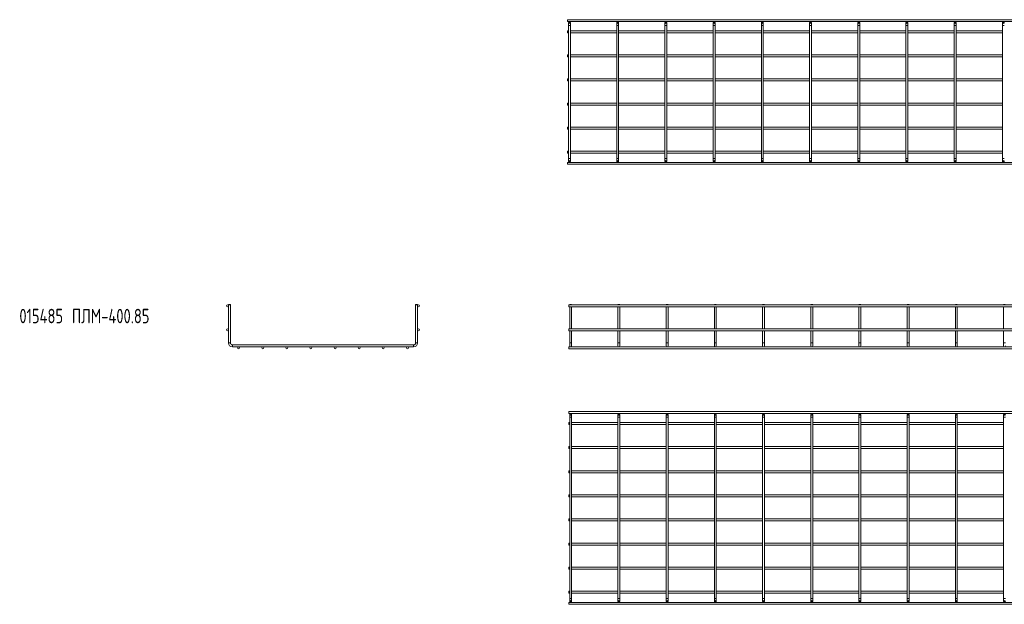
# Model space of a CAD drawing. Header units: millimetres. Extents: x -571 to 3589, y -5130 to -96.
# Tile 4 of 9: x -571 to 1471, y -2650 to -1438. Entities that reach past the tile are written whole.
import ezdxf

# ---------------------------------------------------------------- set-up
doc = ezdxf.new("R2010")
doc.units = ezdxf.units.MM
doc.styles.add('SLDTEXTSTYLE0', font='TXT', dxfattribs={"width": 0.7, "bigfont": 'bigfont'})

msp = doc.modelspace()

# ---------------------------------------------------------------- linework, layer by layer
at = {"color": 7, "linetype": 'Continuous', "lineweight": 15}
for p, q in [((3573.3, -1437.6), (565.3, -1437.6)), ((565.3, -1437.6), (565.3, -1441.6)), ((565.3, -1441.6), (3573.3, -1441.6)), ((567.3, -1443.6), (567.3, -1449.6)), ((567.3, -1449.6), (567.3, -1725.6)), ((571.3, -1449.6), (571.3, -1443.6)), ((571.3, -1725.6), (571.3, -1449.6)), ((667.3, -1443.6), (667.3, -1449.6)), ((667.3, -1449.6), (667.3, -1725.6)), ((671.3, -1449.6), (671.3, -1443.6)), ((671.3, -1725.6), (671.3, -1449.6)), ((767.3, -1443.6), (767.3, -1449.6)), ((767.3, -1449.6), (767.3, -1725.6)), ((771.3, -1449.6), (771.3, -1443.6)), ((771.3, -1725.6), (771.3, -1449.6)), ((867.3, -1443.6), (867.3, -1449.6)), ((867.3, -1449.6), (867.3, -1725.6)), ((871.3, -1449.6), (871.3, -1443.6)), ((871.3, -1725.6), (871.3, -1449.6)), ((967.3, -1443.6), (967.3, -1449.6)), ((967.3, -1449.6), (967.3, -1725.6)), ((971.3, -1449.6), (971.3, -1443.6)), ((971.3, -1725.6), (971.3, -1449.6)), ((1067.3, -1443.6), (1067.3, -1449.6)), ((1067.3, -1449.6), (1067.3, -1725.6)), ((1071.3, -1449.6), (1071.3, -1443.6)), ((1071.3, -1725.6), (1071.3, -1449.6)), ((1167.3, -1443.6), (1167.3, -1449.6)), ((1167.3, -1449.6), (1167.3, -1725.6)), ((1171.3, -1449.6), (1171.3, -1443.6)), ((1171.3, -1725.6), (1171.3, -1449.6)), ((1267.3, -1443.6), (1267.3, -1449.6)), ((1267.3, -1449.6), (1267.3, -1725.6)), ((1271.3, -1449.6), (1271.3, -1443.6)), ((1271.3, -1725.6), (1271.3, -1449.6)), ((1367.3, -1443.6), (1367.3, -1449.6)), ((1367.3, -1449.6), (1367.3, -1725.6)), ((1371.3, -1449.6), (1371.3, -1443.6)), ((1371.3, -1725.6), (1371.3, -1449.6)), ((1467.3, -1443.6), (1467.3, -1449.6)), ((1467.3, -1449.6), (1467.3, -1725.6)), ((567.3, -1460.6), (565.3, -1460.6)), ((565.3, -1460.6), (565.3, -1464.6)), ((565.3, -1464.6), (567.3, -1464.6)), ((667.3, -1460.6), (571.3, -1460.6)), ((571.3, -1464.6), (667.3, -1464.6)), ((767.3, -1460.6), (671.3, -1460.6)), ((671.3, -1464.6), (767.3, -1464.6)), ((867.3, -1460.6), (771.3, -1460.6)), ((771.3, -1464.6), (867.3, -1464.6)), ((967.3, -1460.6), (871.3, -1460.6)), ((871.3, -1464.6), (967.3, -1464.6)), ((1067.3, -1460.6), (971.3, -1460.6)), ((971.3, -1464.6), (1067.3, -1464.6)), ((1167.3, -1460.6), (1071.3, -1460.6)), ((1071.3, -1464.6), (1167.3, -1464.6)), ((1267.3, -1460.6), (1171.3, -1460.6)), ((1171.3, -1464.6), (1267.3, -1464.6)), ((1367.3, -1460.6), (1271.3, -1460.6)), ((1271.3, -1464.6), (1367.3, -1464.6)), ((1467.3, -1460.6), (1371.3, -1460.6)), ((1371.3, -1464.6), (1467.3, -1464.6)), ((567.3, -1510.6), (565.3, -1510.6)), ((565.3, -1510.6), (565.3, -1514.6)), ((667.3, -1510.6), (571.3, -1510.6)), ((767.3, -1510.6), (671.3, -1510.6)), ((867.3, -1510.6), (771.3, -1510.6)), ((967.3, -1510.6), (871.3, -1510.6)), ((1067.3, -1510.6), (971.3, -1510.6)), ((1167.3, -1510.6), (1071.3, -1510.6)), ((1267.3, -1510.6), (1171.3, -1510.6)), ((1367.3, -1510.6), (1271.3, -1510.6)), ((1467.3, -1510.6), (1371.3, -1510.6)), ((565.3, -1514.6), (567.3, -1514.6)), ((571.3, -1514.6), (667.3, -1514.6)), ((671.3, -1514.6), (767.3, -1514.6)), ((771.3, -1514.6), (867.3, -1514.6)), ((871.3, -1514.6), (967.3, -1514.6)), ((971.3, -1514.6), (1067.3, -1514.6)), ((1071.3, -1514.6), (1167.3, -1514.6)), ((1171.3, -1514.6), (1267.3, -1514.6)), ((1271.3, -1514.6), (1367.3, -1514.6)), ((1371.3, -1514.6), (1467.3, -1514.6)), ((567.3, -1560.6), (565.3, -1560.6)), ((565.3, -1560.6), (565.3, -1564.6)), ((565.3, -1564.6), (567.3, -1564.6)), ((667.3, -1560.6), (571.3, -1560.6)), ((571.3, -1564.6), (667.3, -1564.6)), ((767.3, -1560.6), (671.3, -1560.6)), ((671.3, -1564.6), (767.3, -1564.6)), ((867.3, -1560.6), (771.3, -1560.6)), ((771.3, -1564.6), (867.3, -1564.6)), ((967.3, -1560.6), (871.3, -1560.6)), ((871.3, -1564.6), (967.3, -1564.6)), ((1067.3, -1560.6), (971.3, -1560.6)), ((971.3, -1564.6), (1067.3, -1564.6)), ((1167.3, -1560.6), (1071.3, -1560.6)), ((1071.3, -1564.6), (1167.3, -1564.6)), ((1267.3, -1560.6), (1171.3, -1560.6)), ((1171.3, -1564.6), (1267.3, -1564.6)), ((1367.3, -1560.6), (1271.3, -1560.6)), ((1271.3, -1564.6), (1367.3, -1564.6)), ((1467.3, -1560.6), (1371.3, -1560.6)), ((1371.3, -1564.6), (1467.3, -1564.6)), ((567.3, -1610.6), (565.3, -1610.6)), ((565.3, -1610.6), (565.3, -1614.6)), ((667.3, -1610.6), (571.3, -1610.6)), ((767.3, -1610.6), (671.3, -1610.6)), ((867.3, -1610.6), (771.3, -1610.6)), ((967.3, -1610.6), (871.3, -1610.6)), ((1067.3, -1610.6), (971.3, -1610.6)), ((1167.3, -1610.6), (1071.3, -1610.6)), ((1267.3, -1610.6), (1171.3, -1610.6)), ((1367.3, -1610.6), (1271.3, -1610.6)), ((1467.3, -1610.6), (1371.3, -1610.6)), ((565.3, -1614.6), (567.3, -1614.6)), ((571.3, -1614.6), (667.3, -1614.6)), ((671.3, -1614.6), (767.3, -1614.6)), ((771.3, -1614.6), (867.3, -1614.6)), ((871.3, -1614.6), (967.3, -1614.6)), ((971.3, -1614.6), (1067.3, -1614.6)), ((1071.3, -1614.6), (1167.3, -1614.6)), ((1171.3, -1614.6), (1267.3, -1614.6)), ((1271.3, -1614.6), (1367.3, -1614.6)), ((1371.3, -1614.6), (1467.3, -1614.6)), ((567.3, -1660.6), (565.3, -1660.6)), ((565.3, -1660.6), (565.3, -1664.6)), ((565.3, -1664.6), (567.3, -1664.6)), ((667.3, -1660.6), (571.3, -1660.6)), ((571.3, -1664.6), (667.3, -1664.6)), ((767.3, -1660.6), (671.3, -1660.6)), ((671.3, -1664.6), (767.3, -1664.6)), ((867.3, -1660.6), (771.3, -1660.6)), ((771.3, -1664.6), (867.3, -1664.6)), ((967.3, -1660.6), (871.3, -1660.6)), ((871.3, -1664.6), (967.3, -1664.6)), ((1067.3, -1660.6), (971.3, -1660.6)), ((971.3, -1664.6), (1067.3, -1664.6)), ((1167.3, -1660.6), (1071.3, -1660.6)), ((1071.3, -1664.6), (1167.3, -1664.6)), ((1267.3, -1660.6), (1171.3, -1660.6)), ((1171.3, -1664.6), (1267.3, -1664.6)), ((1367.3, -1660.6), (1271.3, -1660.6)), ((1271.3, -1664.6), (1367.3, -1664.6)), ((1467.3, -1660.6), (1371.3, -1660.6)), ((1371.3, -1664.6), (1467.3, -1664.6)), ((567.3, -1710.6), (565.3, -1710.6)), ((565.3, -1710.6), (565.3, -1714.6)), ((565.3, -1714.6), (567.3, -1714.6)), ((667.3, -1710.6), (571.3, -1710.6)), ((571.3, -1714.6), (667.3, -1714.6)), ((767.3, -1710.6), (671.3, -1710.6)), ((671.3, -1714.6), (767.3, -1714.6)), ((867.3, -1710.6), (771.3, -1710.6)), ((771.3, -1714.6), (867.3, -1714.6)), ((967.3, -1710.6), (871.3, -1710.6)), ((871.3, -1714.6), (967.3, -1714.6)), ((1067.3, -1710.6), (971.3, -1710.6)), ((971.3, -1714.6), (1067.3, -1714.6)), ((1167.3, -1710.6), (1071.3, -1710.6)), ((1071.3, -1714.6), (1167.3, -1714.6)), ((1267.3, -1710.6), (1171.3, -1710.6)), ((1171.3, -1714.6), (1267.3, -1714.6)), ((1367.3, -1710.6), (1271.3, -1710.6)), ((1271.3, -1714.6), (1367.3, -1714.6)), ((1467.3, -1710.6), (1371.3, -1710.6)), ((1371.3, -1714.6), (1467.3, -1714.6)), ((3573.3, -1733.6), (565.3, -1733.6)), ((565.3, -1733.6), (565.3, -1737.6)), ((567.3, -1725.6), (567.3, -1731.6)), ((571.3, -1731.6), (571.3, -1725.6)), ((667.3, -1725.6), (667.3, -1731.6)), ((671.3, -1731.6), (671.3, -1725.6)), ((767.3, -1725.6), (767.3, -1731.6)), ((771.3, -1731.6), (771.3, -1725.6)), ((867.3, -1725.6), (867.3, -1731.6)), ((871.3, -1731.6), (871.3, -1725.6)), ((967.3, -1725.6), (967.3, -1731.6)), ((971.3, -1731.6), (971.3, -1725.6)), ((1067.3, -1725.6), (1067.3, -1731.6)), ((1071.3, -1731.6), (1071.3, -1725.6)), ((1167.3, -1725.6), (1167.3, -1731.6)), ((1171.3, -1731.6), (1171.3, -1725.6)), ((1267.3, -1725.6), (1267.3, -1731.6)), ((1271.3, -1731.6), (1271.3, -1725.6)), ((1367.3, -1725.6), (1367.3, -1731.6)), ((1371.3, -1731.6), (1371.3, -1725.6)), ((1467.3, -1725.6), (1467.3, -1731.6)), ((565.3, -1737.6), (3573.3, -1737.6)), ((-137.4, -2028.6), (-137.9, -2029.1)), ((-137.9, -2029.1), (-137.9, -2108.1)), ((-133.9, -2029.1), (-137.9, -2029.1)), ((-137.4, -2028.6), (-134.4, -2028.6)), ((-133.9, -2029.1), (-134.4, -2028.6)), ((-133.9, -2108.1), (-133.9, -2029.1)), ((250.6, -2028.6), (250.1, -2029.1)), ((250.1, -2029.1), (250.1, -2108.1)), ((254.1, -2029.1), (250.1, -2029.1)), ((250.6, -2028.6), (253.6, -2028.6)), ((254.1, -2029.1), (253.6, -2028.6)), ((254.1, -2108.1), (254.1, -2029.1)), ((3575.8, -2029.1), (567.8, -2029.1)), ((567.8, -2029.1), (567.8, -2033.1)), ((567.8, -2033.1), (3575.8, -2033.1)), ((570.3, -2028.6), (569.8, -2029.1)), ((569.8, -2033.1), (569.8, -2079.1)), ((570.3, -2028.6), (573.3, -2028.6)), ((573.8, -2029.1), (573.3, -2028.6)), ((573.8, -2079.1), (573.8, -2033.1)), ((670.3, -2028.6), (669.8, -2029.1)), ((669.8, -2033.1), (669.8, -2079.1)), ((670.3, -2028.6), (673.3, -2028.6)), ((673.8, -2029.1), (673.3, -2028.6)), ((673.8, -2079.1), (673.8, -2033.1)), ((770.3, -2028.6), (769.8, -2029.1)), ((769.8, -2033.1), (769.8, -2079.1)), ((770.3, -2028.6), (773.3, -2028.6)), ((773.8, -2029.1), (773.3, -2028.6)), ((773.8, -2079.1), (773.8, -2033.1)), ((870.3, -2028.6), (869.8, -2029.1)), ((869.8, -2033.1), (869.8, -2079.1)), ((870.3, -2028.6), (873.3, -2028.6)), ((873.8, -2029.1), (873.3, -2028.6)), ((873.8, -2079.1), (873.8, -2033.1)), ((970.3, -2028.6), (969.8, -2029.1)), ((969.8, -2033.1), (969.8, -2079.1)), ((970.3, -2028.6), (973.3, -2028.6)), ((973.8, -2029.1), (973.3, -2028.6)), ((973.8, -2079.1), (973.8, -2033.1)), ((1070.3, -2028.6), (1069.8, -2029.1)), ((1069.8, -2033.1), (1069.8, -2079.1)), ((1070.3, -2028.6), (1073.3, -2028.6)), ((1073.8, -2029.1), (1073.3, -2028.6)), ((1073.8, -2079.1), (1073.8, -2033.1)), ((1170.3, -2028.6), (1169.8, -2029.1)), ((1169.8, -2033.1), (1169.8, -2079.1)), ((1170.3, -2028.6), (1173.3, -2028.6)), ((1173.8, -2029.1), (1173.3, -2028.6)), ((1173.8, -2079.1), (1173.8, -2033.1)), ((1270.3, -2028.6), (1269.8, -2029.1)), ((1269.8, -2033.1), (1269.8, -2079.1)), ((1270.3, -2028.6), (1273.3, -2028.6)), ((1273.8, -2029.1), (1273.3, -2028.6)), ((1273.8, -2079.1), (1273.8, -2033.1)), ((1370.3, -2028.6), (1369.8, -2029.1)), ((1369.8, -2033.1), (1369.8, -2079.1)), ((1370.3, -2028.6), (1373.3, -2028.6)), ((1373.8, -2029.1), (1373.3, -2028.6)), ((1373.8, -2079.1), (1373.8, -2033.1)), ((1470.3, -2028.6), (1469.8, -2029.1)), ((1469.8, -2033.1), (1469.8, -2079.1)), ((1470.3, -2028.6), (1473.3, -2028.6)), ((3575.8, -2079.1), (567.8, -2079.1)), ((567.8, -2079.1), (567.8, -2083.1)), ((567.8, -2083.1), (3575.8, -2083.1)), ((569.8, -2083.1), (569.8, -2108.1)), ((573.8, -2108.1), (573.8, -2083.1)), ((669.8, -2083.1), (669.8, -2108.1)), ((673.8, -2108.1), (673.8, -2083.1)), ((769.8, -2083.1), (769.8, -2108.1)), ((773.8, -2108.1), (773.8, -2083.1)), ((869.8, -2083.1), (869.8, -2108.1)), ((873.8, -2108.1), (873.8, -2083.1)), ((969.8, -2083.1), (969.8, -2108.1)), ((973.8, -2108.1), (973.8, -2083.1)), ((1069.8, -2083.1), (1069.8, -2108.1)), ((1073.8, -2108.1), (1073.8, -2083.1)), ((1169.8, -2083.1), (1169.8, -2108.1)), ((1173.8, -2108.1), (1173.8, -2083.1)), ((1269.8, -2083.1), (1269.8, -2108.1)), ((1273.8, -2108.1), (1273.8, -2083.1)), ((1369.8, -2083.1), (1369.8, -2108.1)), ((1373.8, -2108.1), (1373.8, -2083.1)), ((1469.8, -2083.1), (1469.8, -2108.1)), ((246.1, -2112.1), (-129.9, -2112.1)), ((-129.9, -2116.1), (246.1, -2116.1)), ((3575.8, -2116.1), (567.8, -2116.1)), ((567.8, -2116.1), (567.8, -2120.1)), ((567.8, -2120.1), (3575.8, -2120.1)), ((569.8, -2108.1), (569.8, -2114.1)), ((573.8, -2114.1), (573.8, -2108.1)), ((669.8, -2108.1), (669.8, -2114.1)), ((673.8, -2114.1), (673.8, -2108.1)), ((769.8, -2108.1), (769.8, -2114.1)), ((773.8, -2114.1), (773.8, -2108.1)), ((869.8, -2108.1), (869.8, -2114.1)), ((873.8, -2114.1), (873.8, -2108.1)), ((969.8, -2108.1), (969.8, -2114.1)), ((973.8, -2114.1), (973.8, -2108.1)), ((1069.8, -2108.1), (1069.8, -2114.1)), ((1073.8, -2114.1), (1073.8, -2108.1)), ((1169.8, -2108.1), (1169.8, -2114.1)), ((1173.8, -2114.1), (1173.8, -2108.1)), ((1269.8, -2108.1), (1269.8, -2114.1)), ((1273.8, -2114.1), (1273.8, -2108.1)), ((1369.8, -2108.1), (1369.8, -2114.1)), ((1373.8, -2114.1), (1373.8, -2108.1)), ((1469.8, -2108.1), (1469.8, -2114.1)), ((3575.8, -2250.2), (567.8, -2250.2)), ((567.8, -2250.2), (567.8, -2254.2)), ((567.8, -2254.2), (3575.8, -2254.2)), ((569.8, -2256.2), (569.8, -2262.2)), ((569.8, -2262.2), (569.8, -2638.2)), ((573.8, -2262.2), (573.8, -2256.2)), ((573.8, -2638.2), (573.8, -2262.2)), ((669.8, -2256.2), (669.8, -2262.2)), ((669.8, -2262.2), (669.8, -2638.2)), ((673.8, -2262.2), (673.8, -2256.2)), ((673.8, -2638.2), (673.8, -2262.2)), ((769.8, -2256.2), (769.8, -2262.2)), ((769.8, -2262.2), (769.8, -2638.2)), ((773.8, -2262.2), (773.8, -2256.2)), ((773.8, -2638.2), (773.8, -2262.2)), ((869.8, -2256.2), (869.8, -2262.2)), ((869.8, -2262.2), (869.8, -2638.2)), ((873.8, -2262.2), (873.8, -2256.2)), ((873.8, -2638.2), (873.8, -2262.2)), ((969.8, -2256.2), (969.8, -2262.2)), ((969.8, -2262.2), (969.8, -2638.2)), ((973.8, -2262.2), (973.8, -2256.2)), ((973.8, -2638.2), (973.8, -2262.2)), ((1069.8, -2256.2), (1069.8, -2262.2)), ((1069.8, -2262.2), (1069.8, -2638.2)), ((1073.8, -2262.2), (1073.8, -2256.2)), ((1073.8, -2638.2), (1073.8, -2262.2)), ((1169.8, -2256.2), (1169.8, -2262.2)), ((1169.8, -2262.2), (1169.8, -2638.2)), ((1173.8, -2262.2), (1173.8, -2256.2)), ((1173.8, -2638.2), (1173.8, -2262.2)), ((1269.8, -2256.2), (1269.8, -2262.2)), ((1269.8, -2262.2), (1269.8, -2638.2)), ((1273.8, -2262.2), (1273.8, -2256.2)), ((1273.8, -2638.2), (1273.8, -2262.2)), ((1369.8, -2256.2), (1369.8, -2262.2)), ((1369.8, -2262.2), (1369.8, -2638.2)), ((1373.8, -2262.2), (1373.8, -2256.2)), ((1373.8, -2638.2), (1373.8, -2262.2)), ((1469.8, -2256.2), (1469.8, -2262.2)), ((1469.8, -2262.2), (1469.8, -2638.2)), ((569.8, -2273.2), (567.8, -2273.2)), ((567.8, -2273.2), (567.8, -2277.2)), ((567.8, -2277.2), (569.8, -2277.2)), ((669.8, -2273.2), (573.8, -2273.2)), ((573.8, -2277.2), (669.8, -2277.2)), ((769.8, -2273.2), (673.8, -2273.2)), ((673.8, -2277.2), (769.8, -2277.2)), ((869.8, -2273.2), (773.8, -2273.2)), ((773.8, -2277.2), (869.8, -2277.2)), ((969.8, -2273.2), (873.8, -2273.2)), ((873.8, -2277.2), (969.8, -2277.2)), ((1069.8, -2273.2), (973.8, -2273.2)), ((973.8, -2277.2), (1069.8, -2277.2)), ((1169.8, -2273.2), (1073.8, -2273.2)), ((1073.8, -2277.2), (1169.8, -2277.2)), ((1269.8, -2273.2), (1173.8, -2273.2)), ((1173.8, -2277.2), (1269.8, -2277.2)), ((1369.8, -2273.2), (1273.8, -2273.2)), ((1273.8, -2277.2), (1369.8, -2277.2)), ((1469.8, -2273.2), (1373.8, -2273.2)), ((1373.8, -2277.2), (1469.8, -2277.2)), ((569.8, -2323.2), (567.8, -2323.2)), ((567.8, -2323.2), (567.8, -2327.2)), ((567.8, -2327.2), (569.8, -2327.2)), ((669.8, -2323.2), (573.8, -2323.2)), ((573.8, -2327.2), (669.8, -2327.2)), ((769.8, -2323.2), (673.8, -2323.2)), ((673.8, -2327.2), (769.8, -2327.2)), ((869.8, -2323.2), (773.8, -2323.2)), ((773.8, -2327.2), (869.8, -2327.2)), ((969.8, -2323.2), (873.8, -2323.2)), ((873.8, -2327.2), (969.8, -2327.2)), ((1069.8, -2323.2), (973.8, -2323.2)), ((973.8, -2327.2), (1069.8, -2327.2)), ((1169.8, -2323.2), (1073.8, -2323.2)), ((1073.8, -2327.2), (1169.8, -2327.2)), ((1269.8, -2323.2), (1173.8, -2323.2)), ((1173.8, -2327.2), (1269.8, -2327.2)), ((1369.8, -2323.2), (1273.8, -2323.2)), ((1273.8, -2327.2), (1369.8, -2327.2)), ((1469.8, -2323.2), (1373.8, -2323.2)), ((1373.8, -2327.2), (1469.8, -2327.2)), ((569.8, -2373.2), (567.8, -2373.2)), ((567.8, -2373.2), (567.8, -2377.2)), ((567.8, -2377.2), (569.8, -2377.2)), ((669.8, -2373.2), (573.8, -2373.2)), ((573.8, -2377.2), (669.8, -2377.2)), ((769.8, -2373.2), (673.8, -2373.2)), ((673.8, -2377.2), (769.8, -2377.2)), ((869.8, -2373.2), (773.8, -2373.2)), ((773.8, -2377.2), (869.8, -2377.2)), ((969.8, -2373.2), (873.8, -2373.2)), ((873.8, -2377.2), (969.8, -2377.2)), ((1069.8, -2373.2), (973.8, -2373.2)), ((973.8, -2377.2), (1069.8, -2377.2)), ((1169.8, -2373.2), (1073.8, -2373.2)), ((1073.8, -2377.2), (1169.8, -2377.2)), ((1269.8, -2373.2), (1173.8, -2373.2)), ((1173.8, -2377.2), (1269.8, -2377.2)), ((1369.8, -2373.2), (1273.8, -2373.2)), ((1273.8, -2377.2), (1369.8, -2377.2)), ((1469.8, -2373.2), (1373.8, -2373.2)), ((1373.8, -2377.2), (1469.8, -2377.2)), ((569.8, -2423.2), (567.8, -2423.2)), ((567.8, -2423.2), (567.8, -2427.2)), ((567.8, -2427.2), (569.8, -2427.2)), ((669.8, -2423.2), (573.8, -2423.2)), ((573.8, -2427.2), (669.8, -2427.2)), ((769.8, -2423.2), (673.8, -2423.2)), ((673.8, -2427.2), (769.8, -2427.2)), ((869.8, -2423.2), (773.8, -2423.2)), ((773.8, -2427.2), (869.8, -2427.2)), ((969.8, -2423.2), (873.8, -2423.2)), ((873.8, -2427.2), (969.8, -2427.2)), ((1069.8, -2423.2), (973.8, -2423.2)), ((973.8, -2427.2), (1069.8, -2427.2)), ((1169.8, -2423.2), (1073.8, -2423.2)), ((1073.8, -2427.2), (1169.8, -2427.2)), ((1269.8, -2423.2), (1173.8, -2423.2)), ((1173.8, -2427.2), (1269.8, -2427.2)), ((1369.8, -2423.2), (1273.8, -2423.2)), ((1273.8, -2427.2), (1369.8, -2427.2)), ((1469.8, -2423.2), (1373.8, -2423.2)), ((1373.8, -2427.2), (1469.8, -2427.2)), ((569.8, -2473.2), (567.8, -2473.2)), ((567.8, -2473.2), (567.8, -2477.2)), ((567.8, -2477.2), (569.8, -2477.2)), ((669.8, -2473.2), (573.8, -2473.2)), ((573.8, -2477.2), (669.8, -2477.2)), ((769.8, -2473.2), (673.8, -2473.2)), ((673.8, -2477.2), (769.8, -2477.2)), ((869.8, -2473.2), (773.8, -2473.2)), ((773.8, -2477.2), (869.8, -2477.2)), ((969.8, -2473.2), (873.8, -2473.2)), ((873.8, -2477.2), (969.8, -2477.2)), ((1069.8, -2473.2), (973.8, -2473.2)), ((973.8, -2477.2), (1069.8, -2477.2)), ((1169.8, -2473.2), (1073.8, -2473.2)), ((1073.8, -2477.2), (1169.8, -2477.2)), ((1269.8, -2473.2), (1173.8, -2473.2)), ((1173.8, -2477.2), (1269.8, -2477.2)), ((1369.8, -2473.2), (1273.8, -2473.2)), ((1273.8, -2477.2), (1369.8, -2477.2)), ((1469.8, -2473.2), (1373.8, -2473.2)), ((1373.8, -2477.2), (1469.8, -2477.2)), ((569.8, -2523.2), (567.8, -2523.2)), ((567.8, -2523.2), (567.8, -2527.2)), ((567.8, -2527.2), (569.8, -2527.2)), ((669.8, -2523.2), (573.8, -2523.2)), ((573.8, -2527.2), (669.8, -2527.2)), ((769.8, -2523.2), (673.8, -2523.2)), ((673.8, -2527.2), (769.8, -2527.2)), ((869.8, -2523.2), (773.8, -2523.2)), ((773.8, -2527.2), (869.8, -2527.2)), ((969.8, -2523.2), (873.8, -2523.2)), ((873.8, -2527.2), (969.8, -2527.2)), ((1069.8, -2523.2), (973.8, -2523.2)), ((973.8, -2527.2), (1069.8, -2527.2)), ((1169.8, -2523.2), (1073.8, -2523.2)), ((1073.8, -2527.2), (1169.8, -2527.2)), ((1269.8, -2523.2), (1173.8, -2523.2)), ((1173.8, -2527.2), (1269.8, -2527.2)), ((1369.8, -2523.2), (1273.8, -2523.2)), ((1273.8, -2527.2), (1369.8, -2527.2)), ((1469.8, -2523.2), (1373.8, -2523.2)), ((1373.8, -2527.2), (1469.8, -2527.2)), ((569.8, -2573.2), (567.8, -2573.2)), ((567.8, -2573.2), (567.8, -2577.2)), ((669.8, -2573.2), (573.8, -2573.2)), ((769.8, -2573.2), (673.8, -2573.2)), ((869.8, -2573.2), (773.8, -2573.2)), ((969.8, -2573.2), (873.8, -2573.2)), ((1069.8, -2573.2), (973.8, -2573.2)), ((1169.8, -2573.2), (1073.8, -2573.2)), ((1269.8, -2573.2), (1173.8, -2573.2)), ((1369.8, -2573.2), (1273.8, -2573.2)), ((1469.8, -2573.2), (1373.8, -2573.2)), ((567.8, -2577.2), (569.8, -2577.2)), ((573.8, -2577.2), (669.8, -2577.2)), ((673.8, -2577.2), (769.8, -2577.2)), ((773.8, -2577.2), (869.8, -2577.2)), ((873.8, -2577.2), (969.8, -2577.2)), ((973.8, -2577.2), (1069.8, -2577.2)), ((1073.8, -2577.2), (1169.8, -2577.2)), ((1173.8, -2577.2), (1269.8, -2577.2)), ((1273.8, -2577.2), (1369.8, -2577.2)), ((1373.8, -2577.2), (1469.8, -2577.2)), ((569.8, -2623.2), (567.8, -2623.2)), ((567.8, -2623.2), (567.8, -2627.2)), ((567.8, -2627.2), (569.8, -2627.2)), ((669.8, -2623.2), (573.8, -2623.2)), ((573.8, -2627.2), (669.8, -2627.2)), ((769.8, -2623.2), (673.8, -2623.2)), ((673.8, -2627.2), (769.8, -2627.2)), ((869.8, -2623.2), (773.8, -2623.2)), ((773.8, -2627.2), (869.8, -2627.2)), ((969.8, -2623.2), (873.8, -2623.2)), ((873.8, -2627.2), (969.8, -2627.2)), ((1069.8, -2623.2), (973.8, -2623.2)), ((973.8, -2627.2), (1069.8, -2627.2)), ((1169.8, -2623.2), (1073.8, -2623.2)), ((1073.8, -2627.2), (1169.8, -2627.2)), ((1269.8, -2623.2), (1173.8, -2623.2)), ((1173.8, -2627.2), (1269.8, -2627.2)), ((1369.8, -2623.2), (1273.8, -2623.2)), ((1273.8, -2627.2), (1369.8, -2627.2)), ((1469.8, -2623.2), (1373.8, -2623.2)), ((1373.8, -2627.2), (1469.8, -2627.2)), ((3575.8, -2646.2), (567.8, -2646.2)), ((567.8, -2646.2), (567.8, -2650.2)), ((567.8, -2650.2), (3575.8, -2650.2)), ((569.8, -2638.2), (569.8, -2644.2)), ((573.8, -2644.2), (573.8, -2638.2)), ((669.8, -2638.2), (669.8, -2644.2)), ((673.8, -2644.2), (673.8, -2638.2)), ((769.8, -2638.2), (769.8, -2644.2)), ((773.8, -2644.2), (773.8, -2638.2)), ((869.8, -2638.2), (869.8, -2644.2)), ((873.8, -2644.2), (873.8, -2638.2)), ((969.8, -2638.2), (969.8, -2644.2)), ((973.8, -2644.2), (973.8, -2638.2)), ((1069.8, -2638.2), (1069.8, -2644.2)), ((1073.8, -2644.2), (1073.8, -2638.2)), ((1169.8, -2638.2), (1169.8, -2644.2)), ((1173.8, -2644.2), (1173.8, -2638.2)), ((1269.8, -2638.2), (1269.8, -2644.2)), ((1273.8, -2644.2), (1273.8, -2638.2)), ((1369.8, -2638.2), (1369.8, -2644.2)), ((1373.8, -2644.2), (1373.8, -2638.2)), ((1469.8, -2638.2), (1469.8, -2644.2))]:
    msp.add_line(p, q, dxfattribs=at)
at = {"color": 8, "linetype": 'Continuous', "lineweight": 15}
for p, q in [((567.3, -1449.6), (571.3, -1449.6)), ((667.3, -1449.6), (671.3, -1449.6)), ((767.3, -1449.6), (771.3, -1449.6)), ((867.3, -1449.6), (871.3, -1449.6)), ((967.3, -1449.6), (971.3, -1449.6)), ((1067.3, -1449.6), (1071.3, -1449.6)), ((1167.3, -1449.6), (1171.3, -1449.6)), ((1267.3, -1449.6), (1271.3, -1449.6)), ((1367.3, -1449.6), (1371.3, -1449.6)), ((1467.3, -1449.6), (1471.3, -1449.6)), ((567.3, -1725.6), (571.3, -1725.6)), ((667.3, -1725.6), (671.3, -1725.6)), ((767.3, -1725.6), (771.3, -1725.6)), ((867.3, -1725.6), (871.3, -1725.6)), ((967.3, -1725.6), (971.3, -1725.6)), ((1067.3, -1725.6), (1071.3, -1725.6)), ((1167.3, -1725.6), (1171.3, -1725.6)), ((1267.3, -1725.6), (1271.3, -1725.6)), ((1367.3, -1725.6), (1371.3, -1725.6)), ((1467.3, -1725.6), (1471.3, -1725.6)), ((-133.9, -2108.1), (-137.9, -2108.1)), ((-129.9, -2112.1), (-129.9, -2116.1)), ((246.1, -2112.1), (246.1, -2116.1)), ((250.1, -2108.1), (254.1, -2108.1)), ((573.8, -2108.1), (569.8, -2108.1)), ((673.8, -2108.1), (669.8, -2108.1)), ((773.8, -2108.1), (769.8, -2108.1)), ((873.8, -2108.1), (869.8, -2108.1)), ((973.8, -2108.1), (969.8, -2108.1)), ((1073.8, -2108.1), (1069.8, -2108.1)), ((1173.8, -2108.1), (1169.8, -2108.1)), ((1273.8, -2108.1), (1269.8, -2108.1)), ((1373.8, -2108.1), (1369.8, -2108.1)), ((1473.8, -2108.1), (1469.8, -2108.1)), ((569.8, -2262.2), (573.8, -2262.2)), ((669.8, -2262.2), (673.8, -2262.2)), ((769.8, -2262.2), (773.8, -2262.2)), ((869.8, -2262.2), (873.8, -2262.2)), ((969.8, -2262.2), (973.8, -2262.2)), ((1069.8, -2262.2), (1073.8, -2262.2)), ((1169.8, -2262.2), (1173.8, -2262.2)), ((1269.8, -2262.2), (1273.8, -2262.2)), ((1369.8, -2262.2), (1373.8, -2262.2)), ((1469.8, -2262.2), (1473.8, -2262.2)), ((569.8, -2638.2), (573.8, -2638.2)), ((669.8, -2638.2), (673.8, -2638.2)), ((769.8, -2638.2), (773.8, -2638.2)), ((869.8, -2638.2), (873.8, -2638.2)), ((969.8, -2638.2), (973.8, -2638.2)), ((1069.8, -2638.2), (1073.8, -2638.2)), ((1169.8, -2638.2), (1173.8, -2638.2)), ((1269.8, -2638.2), (1273.8, -2638.2)), ((1369.8, -2638.2), (1373.8, -2638.2)), ((1469.8, -2638.2), (1473.8, -2638.2))]:
    msp.add_line(p, q, dxfattribs=at)
at = {"color": 7, "linetype": 'Continuous', "lineweight": 15}
for centre, radius in [((569.3, -1443.6), 2), ((569.3, -1443.6), 1.5), ((669.3, -1443.6), 2), ((669.3, -1443.6), 1.5), ((769.3, -1443.6), 2), ((769.3, -1443.6), 1.5), ((869.3, -1443.6), 2), ((869.3, -1443.6), 1.5), ((969.3, -1443.6), 2), ((969.3, -1443.6), 1.5), ((1069.3, -1443.6), 2), ((1069.3, -1443.6), 1.5), ((1169.3, -1443.6), 2), ((1169.3, -1443.6), 1.5), ((1269.3, -1443.6), 2), ((1269.3, -1443.6), 1.5), ((1369.3, -1443.6), 2), ((1369.3, -1443.6), 1.5), ((1469.3, -1443.6), 2), ((1469.3, -1443.6), 1.5), ((569.3, -1731.6), 2), ((569.3, -1731.6), 1.5), ((669.3, -1731.6), 2), ((669.3, -1731.6), 1.5), ((769.3, -1731.6), 2), ((769.3, -1731.6), 1.5), ((869.3, -1731.6), 2), ((869.3, -1731.6), 1.5), ((969.3, -1731.6), 2), ((969.3, -1731.6), 1.5), ((1069.3, -1731.6), 2), ((1069.3, -1731.6), 1.5), ((1169.3, -1731.6), 2), ((1169.3, -1731.6), 1.5), ((1269.3, -1731.6), 2), ((1269.3, -1731.6), 1.5), ((1369.3, -1731.6), 2), ((1369.3, -1731.6), 1.5), ((1469.3, -1731.6), 2), ((1469.3, -1731.6), 1.5), ((-139.9, -2031.1), 2), ((256.1, -2031.1), 2), ((-139.9, -2081.1), 2), ((256.1, -2081.1), 2), ((-116.9, -2118.1), 2), ((-66.9, -2118.1), 2), ((-16.9, -2118.1), 2), ((33.1, -2118.1), 2), ((83.1, -2118.1), 2), ((133.1, -2118.1), 2), ((183.1, -2118.1), 2), ((233.1, -2118.1), 2), ((571.8, -2256.2), 2), ((571.8, -2256.2), 1.5), ((671.8, -2256.2), 2), ((671.8, -2256.2), 1.5), ((771.8, -2256.2), 2), ((771.8, -2256.2), 1.5), ((871.8, -2256.2), 2), ((871.8, -2256.2), 1.5), ((971.8, -2256.2), 2), ((971.8, -2256.2), 1.5), ((1071.8, -2256.2), 2), ((1071.8, -2256.2), 1.5), ((1171.8, -2256.2), 2), ((1171.8, -2256.2), 1.5), ((1271.8, -2256.2), 2), ((1271.8, -2256.2), 1.5), ((1371.8, -2256.2), 2), ((1371.8, -2256.2), 1.5), ((1471.8, -2256.2), 2), ((1471.8, -2256.2), 1.5), ((571.8, -2644.2), 2), ((571.8, -2644.2), 1.5), ((671.8, -2644.2), 2), ((671.8, -2644.2), 1.5), ((771.8, -2644.2), 2), ((771.8, -2644.2), 1.5), ((871.8, -2644.2), 2), ((871.8, -2644.2), 1.5), ((971.8, -2644.2), 2), ((971.8, -2644.2), 1.5), ((1071.8, -2644.2), 2), ((1071.8, -2644.2), 1.5), ((1171.8, -2644.2), 2), ((1171.8, -2644.2), 1.5), ((1271.8, -2644.2), 2), ((1271.8, -2644.2), 1.5), ((1371.8, -2644.2), 2), ((1371.8, -2644.2), 1.5), ((1471.8, -2644.2), 2), ((1471.8, -2644.2), 1.5)]:
    msp.add_circle(centre, radius, dxfattribs=at)
for centre, radius, start, end in [((-129.9, -2108.1), 8, 180, 270), ((-129.9, -2108.1), 4, 180, 270), ((246.1, -2108.1), 4, 270, 0), ((246.1, -2108.1), 8, 270, 0), ((571.8, -2114.1), 2, 180, 0), ((671.8, -2114.1), 2, 180, 0), ((771.8, -2114.1), 2, 180, 0), ((871.8, -2114.1), 2, 180, 0), ((971.8, -2114.1), 2, 180, 0), ((1071.8, -2114.1), 2, 180, 0), ((1171.8, -2114.1), 2, 180, 0), ((1271.8, -2114.1), 2, 180, 0), ((1371.8, -2114.1), 2, 180, 0), ((1471.8, -2114.1), 2, 180, 0)]:
    msp.add_arc(centre, radius, start, end, dxfattribs=at)

# ---------------------------------------------------------------- texts
at = {"color": 7, "linetype": 'Continuous', "lineweight": 0, "insert": (-571.7, -2037.3), "char_height": 30, "attachment_point": 1, "style": 'SLDTEXTSTYLE0'}
msp.add_mtext('015485 \\M+18450\\M+1844C\\M+1844D-400.85', dxfattribs=at)

doc.saveas('drawing.dxf')
